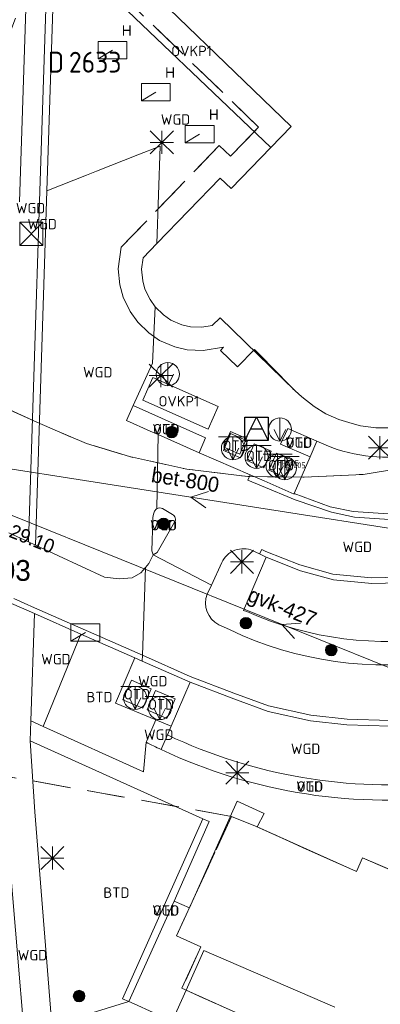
# Model space of a CAD drawing. Header units: metres. Extents: x 207644 to 210135, y 370459 to 373417.
# Tile 114 of 256: x 208478 to 208509, y 371749 to 371834. Entities that reach past the tile are written whole.
import ezdxf
from ezdxf.enums import TextEntityAlignment as Align

# ---------------------------------------------------------------- set-up
doc = ezdxf.new("R2010")
doc.units = ezdxf.units.M
doc.linetypes.add('HIDDEN2', pattern=[4.7625, 3.175, -1.5875])
for name, color, linetype in [('BTD', 7, 'Continuous'), ('CON_BxH427x427mm', 7, 'Continuous'), ('CON_BxH800x800mm', 7, 'Continuous'), ('DMM_BxH427x427mm', 7, 'Continuous'), ('DMM_BxH800x800mm', 7, 'Continuous'), ('GB', 1, 'Continuous'), ('INV_BxH427x427mm', 7, 'Continuous'), ('KAD_Niet_vastgesteld_Perceel', 30, 'Continuous'), ('KAD_perceelnummer', 212, 'Continuous'), ('KAD_sectie', 212, 'Continuous'), ('KAD_Vastgesteld_Perceel', 212, 'Continuous'), ('KO_INSPECTIE', 7, 'Continuous'), ('NNR_inspectieput', 7, 'Continuous'), ('OTD', 7, 'Continuous'), ('OVKP1', 7, 'Continuous'), ('PIJL', 7, 'Continuous'), ('Q52_infobord-NGDW', 7, 'Continuous'), ('VGO', 7, 'Continuous'), ('WGD', 7, 'Continuous')]:
    doc.layers.add(name, color=color, linetype=linetype)
for name, color, linetype, lineweight in [('GIMGMV', 7, 'Continuous', 25), ('GMV', 7, 'Continuous', 25), ('GP1', 7, 'Continuous', 30), ('Q12P_ondergrondse_afvalbak-glas-mono', 3, 'Continuous', 0), ('Q12P_ondergrondse_afvalbak-plastic-mono', 3, 'Continuous', 0), ('Q12P_ondergrondse_afvalbaktextiel-mono', 3, 'Continuous', 0), ('Q12R_ondergrondse_afvalbak-afval-mono', 8, 'Continuous', 0), ('Q13E_ondergrondse_afvalbak-elektr-combi', 4, 'Continuous', 0), ('Q13F_ondergrondse_afvalbak-frituur-combi', 4, 'Continuous', 0), ('Q19_Overig_lijnvormig_object', 7, 'Continuous', 0), ('Q21_lantaarnpaal', 1, 'Continuous', 0), ('Q23_kolk', 153, 'Continuous', 0), ('Q26_boom', 72, 'Continuous', 0), ('Q28_rioolput', 153, 'Continuous', 0), ('Q49_afvalbak-NGDW', 8, 'Continuous', 0), ('Z95_cultuuraanduiding-geen-GBKN', 6, 'Continuous', 0)]:
    doc.layers.add(name, color=color, linetype=linetype, lineweight=lineweight)
doc.styles.add('ISO', font='isocpeur.ttf', dxfattribs={"height": 1})
doc.styles.add('ISOCP', font='ISOCP.shx', dxfattribs={"height": 1.8})

# ---------------------------------------------------------------- blocks, each defined once
blk = doc.blocks.new('ACMAP_ANN_TEMPLATE_Vastgesteld_Perceelnummer')
at = {"layer": 'KAD_perceelnummer', "style": 'ISOCP'}
blk.add_attdef('Perceelnummer', text='', height=1.8, dxfattribs=at).set_placement((0, 0), align=Align.MIDDLE)
at = {"layer": 'KAD_sectie', "style": 'ISOCP'}
blk.add_attdef('sectie', text='', height=1.8, dxfattribs=at).set_placement((-2.7, 0), align=Align.MIDDLE_RIGHT)
blk = doc.blocks.new('Q52')
for p, q in [((-0.966, -1.023), (-0.966, 0.977)), ((-0.466, -0.023), (0.034, -0.023)), ((0.034, -0.023), (0.534, -0.023))]:
    blk.add_line(p, q)
for points in [[(-0.966, 0.977), (1.034, 0.977), (1.034, -1.023), (-0.966, -1.023)], [(-0.966, -1.023), (0.034, 0.977), (1.034, -1.023)]]:
    blk.add_lwpolyline(points)
blk = doc.blocks.new('Q12G')
for p, q in [((-1.25, 1), (1.25, 1)), ((0, 1), (0, -1))]:
    blk.add_line(p, q)
blk.add_lwpolyline([(-0.5, 0), (0, -1), (0.5, 0)])
blk.add_circle((0, 0), 1)
blk = doc.blocks.new('Q12T')
for p, q in [((-1.25, 1), (1.25, 1)), ((0, 1), (0, -1))]:
    blk.add_line(p, q)
blk.add_lwpolyline([(-0.5, 0), (0, -1), (0.5, 0)])
blk.add_circle((0, 0), 1)
blk = doc.blocks.new('Q13E')
for p, q in [((-1.25, 1), (1.25, 1)), ((0, 1), (0, -1))]:
    blk.add_line(p, q)
blk.add_lwpolyline([(-0.5, 0), (0, -1), (0.5, 0)])
blk.add_circle((0, 0), 1)
blk = doc.blocks.new('Q13F')
for p, q in [((-1.25, 1), (1.25, 1)), ((0, 1), (0, -1))]:
    blk.add_line(p, q)
blk.add_lwpolyline([(-0.5, 0), (0, -1), (0.5, 0)])
blk.add_circle((0, 0), 1)
blk = doc.blocks.new('Q12R')
for p, q in [((-1.25, 1), (1.25, 1)), ((0, 1), (0, -1))]:
    blk.add_line(p, q)
blk.add_lwpolyline([(-0.5, 0), (0, -1), (0.5, 0)])
blk.add_circle((0, 0), 1)
blk = doc.blocks.new('Q12P')
for p, q in [((-1.25, 1), (1.25, 1)), ((0, 1), (0, -1))]:
    blk.add_line(p, q)
blk.add_lwpolyline([(-0.5, 0), (0, -1), (0.5, 0)])
blk.add_circle((0, 0), 1)
blk = doc.blocks.new('Q28')
at = {"linetype": 'Continuous'}
for p, q in [((-1, -1), (1, 1)), ((-1, 1), (1, -1))]:
    blk.add_line(p, q, dxfattribs=at)
blk.add_lwpolyline([(1, 1), (1, -1), (-1, -1), (-1, 1)], close=True)
blk = doc.blocks.new('Q49')
blk.add_line((0, 1), (0, -1))
blk.add_lwpolyline([(-0.5, 0), (0, -1), (0.5, 0)])
blk.add_circle((0, 0), 1)
blk = doc.blocks.new('Q23')
blk.add_line((-1.25, -0.75), (0, 0))
blk.add_lwpolyline([(-1.25, -0.75), (1.25, -0.75), (1.25, 0.75), (-1.25, 0.75), (-1.25, -0.75)])
blk = doc.blocks.new('Q26')
blk.add_hatch(color=256).paths.add_polyline_path([(-0.452, -0.01, 1), (0.548, -0.01, 1)])
blk.add_circle((0.048, -0.01), 0.5)
blk = doc.blocks.new('Q21')
for p, q in [((-1, 1), (0, 0)), ((0, 1), (0, 0)), ((0, 0), (1, 1)), ((-1, 0), (0, 0)), ((-1, -1), (0, 0)), ((0, 0), (1, 0)), ((0, 0), (0, -1)), ((0, 0), (1, -1))]:
    blk.add_line(p, q)

msp = doc.modelspace()

# ---------------------------------------------------------------- linework, layer by layer
at = {"layer": 'CON_BxH427x427mm', "color": 253, "linetype": 'Continuous', "lineweight": 13}
msp.add_lwpolyline([(208525.168, 371771.446), (208475.393, 371791.522)], dxfattribs=at)
at = {"layer": 'CON_BxH800x800mm', "color": 253, "linetype": 'Continuous', "lineweight": 13}
msp.add_lwpolyline([(208518.15, 371788.46), (208466.6, 371796.56)], dxfattribs=at)
at = {"layer": 'GB', "color": 253, "linetype": 'Continuous', "lineweight": 13}
for points in [[(208485.633, 371839.511), (208501.087, 371824.598), (208499.325, 371822.775)], [(208499.325, 371822.775), (208495.888, 371819.22), (208494.917, 371820.139), (208489.438, 371814.457)], [(208489.438, 371814.457), (208488.263, 371813.238), (208488.123, 371812.247), (208488.232, 371811.243), (208488.413, 371810.522), (208488.861, 371809.609), (208489.312, 371808.984)], [(208489.312, 371808.984), (208490.036, 371808.282), (208490.664, 371807.829), (208491.617, 371807.426), (208492.352, 371807.265), (208493.355, 371807.214), (208494.249, 371807.36), (208494.918, 371808.038), (208501.424, 371801.702), (208501.991, 371801.187), (208503.051, 371800.353), (208504.081, 371799.738), (208505.187, 371799.233), (208506.339, 371798.875), (208507.087, 371798.697), (208508.39, 371798.51), (208509.623, 371798.501)], [(208492.272, 371756.951), (208496.407, 371766.192)], [(208496.407, 371766.192), (208498.728, 371765.138)], [(208498.728, 371765.138), (208498.119, 371763.969)], [(208498.119, 371763.969), (208506.723, 371760.095)], [(208506.723, 371760.095), (208507.234, 371761.29)], [(208507.234, 371761.29), (208510.438, 371759.919)], [(208490.938, 371757.552), (208492.272, 371756.951)], [(208491.976, 371749.822), (208493.517, 371753.255)], [(208493.517, 371753.255), (208504.857, 371748.373)], [(208490.78, 371747.158), (208491.976, 371749.822)], [(208487.037, 371748.847), (208487.496, 371748.64)], [(208487.496, 371748.64), (208490.78, 371747.158)]]:
    msp.add_lwpolyline(points, dxfattribs=at)
at = {"layer": 'GIMGMV', "color": 253, "linetype": 'Continuous', "lineweight": 13}
msp.add_lwpolyline([(208490.938, 371757.552), (208487.037, 371748.847)], dxfattribs=at)
at = {"layer": 'GMV', "color": 253, "linetype": 'Continuous', "lineweight": 13}
for points in [[(208477.575, 371818.072), (208478.634, 371850.639)], [(208479.336, 371818.991), (208480.363, 371850.587)], [(208479.935, 371819.017), (208480.96, 371850.568)], [(208489.73, 371822.904), (208487.806, 371822.133)], [(208489.438, 371814.457), (208489.73, 371822.904)], [(208487.806, 371822.133), (208484.23, 371820.74)], [(208483.358, 371820.388), (208479.935, 371819.017)], [(208484.23, 371820.74), (208483.358, 371820.388)], [(208479.336, 371818.991), (208478.349, 371788.631)], [(208479.935, 371819.017), (208478.939, 371788.358)], [(208489.312, 371808.984), (208489.079, 371804.107)], [(208489.079, 371804.107), (208487.412, 371800.441)], [(208487.412, 371800.441), (208486.836, 371799.134)], [(208493.664, 371797.638), (208487.412, 371800.441)], [(208486.836, 371799.134), (208488.876, 371798.229)], [(208488.876, 371798.229), (208489.566, 371797.923)], [(208500.771, 371798.457), (208500.162, 371797.109)], [(208503.3, 371797.355), (208500.771, 371798.457)], [(208489.449, 371791.505), (208489.566, 371797.923)], [(208493.103, 371796.353), (208489.566, 371797.923)], [(208493.103, 371796.353), (208493.664, 371797.638)], [(208495.828, 371798), (208495.205, 371796.558)], [(208495.835, 371798.017), (208495.828, 371798)], [(208497.216, 371797.421), (208495.835, 371798.017)], [(208496.676, 371795.923), (208497.306, 371797.382)], [(208497.306, 371797.382), (208497.216, 371797.421)], [(208502.71, 371795.994), (208503.3, 371797.355)], [(208503.3, 371797.355), (208504.105, 371797.004)], [(208495.205, 371796.558), (208495.363, 371796.49)], [(208495.363, 371796.49), (208496.676, 371795.923)], [(208497.831, 371797.05), (208497.239, 371795.679)], [(208497.87, 371797.139), (208497.831, 371797.05)], [(208498.827, 371796.726), (208497.87, 371797.139)], [(208498.71, 371795.044), (208499.34, 371796.504)], [(208499.238, 371796.548), (208498.827, 371796.726)], [(208499.34, 371796.504), (208499.238, 371796.548)], [(208502.71, 371795.994), (208500.162, 371797.109)], [(208493.103, 371796.353), (208497.525, 371794.444)], [(208497.239, 371795.679), (208498.651, 371795.069)], [(208499.144, 371794.857), (208499.799, 371796.306)], [(208501.245, 371795.682), (208499.799, 371796.306)], [(208500.615, 371794.222), (208501.245, 371795.682)], [(208502.71, 371795.994), (208501.339, 371792.827)], [(208498.651, 371795.069), (208498.71, 371795.044)], [(208499.144, 371794.857), (208500.615, 371794.222)], [(208497.332, 371793.984), (208497.525, 371794.444)], [(208498.494, 371793.483), (208497.332, 371793.984)], [(208497.525, 371794.444), (208498.724, 371793.927)], [(208501.32, 371792.782), (208498.724, 371793.927)], [(208501.431, 371792.294), (208498.494, 371793.483)], [(208501.339, 371792.827), (208501.32, 371792.782)], [(208504.459, 371791.688), (208501.339, 371792.827)], [(208504.57, 371791.2), (208501.431, 371792.294)], [(208490.81, 371791.017), (208489.942, 371791.523)], [(208506.435, 371791.259), (208504.459, 371791.688)], [(208489.012, 371787.877), (208489.105, 371790.522)], [(208506.546, 371790.771), (208504.57, 371791.2)], [(208509.464, 371791.057), (208506.435, 371791.259)], [(208509.575, 371790.569), (208506.546, 371790.771)], [(208489.465, 371787.715), (208490.99, 371790.335)], [(208476.644, 371789.42), (208478.349, 371788.631)], [(208478.349, 371788.631), (208478.939, 371788.358)], [(208478.939, 371788.358), (208484.929, 371785.587)], [(208498.343, 371787.595), (208498.53, 371787.982)], [(208498.53, 371787.982), (208498.878, 371787.816)], [(208489.134, 371787.521), (208488.769, 371786.766)], [(208489.134, 371787.521), (208489.012, 371787.877)], [(208489.134, 371787.521), (208489.465, 371787.715)], [(208494.182, 371784.899), (208489.134, 371787.521)], [(208496.955, 371782.704), (208498.924, 371787.318)], [(208498.343, 371787.595), (208497.762, 371787.872)], [(208498.343, 371787.595), (208498.924, 371787.318)], [(208498.878, 371787.816), (208501.825, 371786.642)], [(208498.924, 371787.318), (208501.871, 371786.144)], [(208488.077, 371785.957), (208488.467, 371786.413)], [(208488.204, 371778.821), (208488.467, 371786.413)], [(208488.769, 371786.766), (208488.467, 371786.413)], [(208495.081, 371786.845), (208494.182, 371784.899)], [(208501.825, 371786.642), (208504.69, 371785.849)], [(208484.929, 371785.587), (208486.175, 371785.44)], [(208486.175, 371785.44), (208487.317, 371785.528)], [(208487.317, 371785.528), (208488.077, 371785.957)], [(208501.871, 371786.144), (208504.736, 371785.351)], [(208504.69, 371785.849), (208508.015, 371785.536)], [(208504.736, 371785.351), (208508.061, 371785.038)], [(208508.015, 371785.536), (208511.537, 371785.608)], [(208494.182, 371784.899), (208493.818, 371784.111)], [(208508.061, 371785.038), (208511.583, 371785.11)], [(208478.87, 371782.94), (208477.072, 371783.734)], [(208476.417, 371783.514), (208478.864, 371782.434)], [(208488.204, 371778.821), (208478.87, 371782.94)], [(208478.539, 371773.148), (208478.864, 371782.434)], [(208482.88, 371780.662), (208478.864, 371782.434)], [(208497.23, 371782.611), (208496.955, 371782.704)], [(208494.818, 371781.473), (208495.733, 371781.042)], [(208482.88, 371780.662), (208479.607, 371772.665)], [(208487.549, 371778.602), (208482.88, 371780.662)], [(208485.864, 371774.692), (208487.549, 371778.602)], [(208487.549, 371778.602), (208488.187, 371778.321)], [(208488.187, 371778.321), (208488.204, 371778.821)], [(208488.204, 371778.821), (208492.339, 371776.996)], [(208488.187, 371778.321), (208492.324, 371776.496)], [(208492.339, 371776.996), (208496.123, 371775.543)], [(208487.251, 371776.66), (208486.509, 371774.955)], [(208488.951, 371775.922), (208487.251, 371776.66)], [(208490.703, 371772.696), (208492.324, 371776.496)], [(208496.108, 371775.043), (208492.324, 371776.496)], [(208488.223, 371774.243), (208488.951, 371775.922)], [(208489.324, 371775.783), (208488.61, 371774.097)], [(208491.032, 371775.063), (208489.324, 371775.783)], [(208496.123, 371775.543), (208499.111, 371774.459)], [(208489.365, 371773.239), (208485.864, 371774.692)], [(208486.509, 371774.955), (208488.223, 371774.243)], [(208490.308, 371773.359), (208491.032, 371775.063)], [(208499.096, 371773.959), (208496.108, 371775.043)], [(208499.111, 371774.459), (208502.769, 371773.653)], [(208488.61, 371774.097), (208490.308, 371773.359)], [(208502.754, 371773.153), (208499.096, 371773.959)], [(208502.769, 371773.653), (208505.918, 371773.307)], [(208478.478, 371771.41), (208478.539, 371773.148)], [(208479.607, 371772.665), (208478.539, 371773.148)], [(208479.607, 371772.665), (208488.307, 371768.733)], [(208489.365, 371773.239), (208488.551, 371771.364)], [(208489.365, 371773.239), (208490.703, 371772.696)], [(208490.374, 371771.924), (208490.703, 371772.696)], [(208505.903, 371772.807), (208502.754, 371773.153)], [(208509.635, 371772.678), (208505.903, 371772.807)], [(208505.918, 371773.307), (208509.65, 371773.178)], [(208490.374, 371771.924), (208489.873, 371770.8)], [(208493.418, 371764.674), (208478.478, 371771.41)], [(208478.478, 371771.41), (208478.881, 371765.28)], [(208488.307, 371768.733), (208488.522, 371771.297)], [(208488.551, 371771.364), (208488.522, 371771.297)], [(208489.873, 371770.8), (208489.812, 371770.664)], [(208478.969, 371734.026), (208476.366, 371765.349)], [(208478.881, 371765.28), (208480.353, 371746.843)], [(208493.418, 371764.674), (208486.49, 371749.094)], [(208490.938, 371757.552), (208493.965, 371764.427)], [(208493.965, 371764.427), (208493.418, 371764.674)], [(208491.976, 371749.822), (208519.323, 371737.554)], [(208487.037, 371748.847), (208481.526, 371747.138)], [(208486.49, 371749.094), (208487.037, 371748.847)]]:
    msp.add_lwpolyline(points, dxfattribs=at)
for points in [[(208518.876, 371799.885, -0.301058), (208504.105, 371797.004)], [(208489.449, 371791.505, 0.133302), (208489.251, 371791.313)], [(208489.942, 371791.523, 0.243454), (208489.449, 371791.505)], [(208489.251, 371791.313, 0.1241), (208489.105, 371790.522)], [(208490.99, 371790.335, 0.419542), (208490.81, 371791.017)], [(208497.762, 371787.872, 0.415224), (208495.081, 371786.845)], [(208529.516, 371787.951, -0.301001), (208497.23, 371782.611)], [(208495.733, 371781.042, 0.309021), (208530.99, 371786.589)], [(208493.818, 371784.111, 0.394871), (208494.818, 371781.473)], [(208514.269, 371767.842, -0.137014), (208490.374, 371771.924)], [(208489.812, 371770.664, -0.008099), (208488.522, 371771.297)], [(208489.812, 371770.664, 0.145017), (208515.546, 371766.7)]]:
    msp.add_lwpolyline(points, format="xyb", dxfattribs=at)
at = {"layer": 'GP1', "color": 253, "linetype": 'Continuous', "lineweight": 13}
for points in [[(208499.325, 371822.775), (208483.826, 371837.587)], [(208493.888, 371798.397), (208488.239, 371800.916), (208489.112, 371802.872), (208494.76, 371800.353), (208493.888, 371798.397)]]:
    msp.add_lwpolyline(points, dxfattribs=at)
at = {"layer": 'KAD_Niet_vastgesteld_Perceel', "color": 253, "linetype": 'HIDDEN2', "lineweight": 13}
msp.add_lwpolyline([(208414.087, 371765.892), (208419.823, 371763.349), (208425.666, 371760.739), (208431.324, 371758.199), (208437.054, 371755.627), (208442.652, 371753.12), (208448.532, 371750.497), (208454.637, 371747.787), (208462.224, 371764.831), (208464.785, 371770.429), (208495.924, 371764.876), (208491.151, 371754.535), (208493.269, 371753.589), (208491.618, 371749.994), (208519.552, 371737.427)], dxfattribs=at)
at = {"layer": 'KAD_Vastgesteld_Perceel', "color": 253, "linetype": 'HIDDEN2', "lineweight": 13}
for points in [[(208511.818, 371795.214), (208507.306, 371794.482), (208502.208, 371794.249), (208497.32, 371794.3), (208492.037, 371794.937), (208487.086, 371796.021), (208483.364, 371797.149), (208479.077, 371799.003), (208468.029, 371803.952), (208463.487, 371805.95), (208467.295, 371809.847), (208468.653, 371811.241), (208472.757, 371822.077), (208480.894, 371843.738)], [(208509.623, 371798.501), (208508.39, 371798.51), (208507.087, 371798.697), (208506.339, 371798.875), (208505.187, 371799.233), (208504.081, 371799.738), (208503.051, 371800.353), (208501.991, 371801.187), (208501.424, 371801.702), (208497.899, 371805.302), (208496.424, 371803.78), (208494.945, 371805.22), (208495.213, 371805.491), (208493.469, 371805.206), (208492.081, 371805.277), (208491.011, 371805.511), (208489.677, 371806.075), (208488.748, 371806.745), (208487.793, 371807.671), (208487.141, 371808.574), (208486.524, 371809.834), (208486.259, 371810.886), (208486.108, 371812.28), (208486.374, 371814.16), (208494.853, 371822.954), (208495.826, 371822.033), (208498.258, 371824.549), (208482.591, 371839.668)], [(208482.591, 371839.668), (208498.258, 371824.549), (208495.826, 371822.033), (208494.853, 371822.954), (208486.374, 371814.16), (208486.108, 371812.28), (208486.259, 371810.886), (208486.524, 371809.834), (208487.141, 371808.574), (208487.793, 371807.671), (208488.748, 371806.745), (208489.677, 371806.075), (208491.011, 371805.511), (208492.081, 371805.277), (208493.469, 371805.206), (208495.213, 371805.491), (208494.945, 371805.22), (208496.424, 371803.78), (208497.899, 371805.302), (208501.424, 371801.702), (208501.991, 371801.187), (208503.051, 371800.353), (208504.081, 371799.738), (208505.187, 371799.233), (208506.339, 371798.875), (208507.087, 371798.697), (208508.39, 371798.51), (208509.623, 371798.501)], [(208410.61, 371829.356), (208448.239, 371812.646), (208450.707, 371811.724), (208463.487, 371805.95), (208468.029, 371803.952), (208479.077, 371799.003), (208483.364, 371797.149), (208487.086, 371796.021), (208492.037, 371794.937), (208497.32, 371794.3), (208502.208, 371794.249), (208507.306, 371794.482), (208511.818, 371795.214)], [(208510.438, 371759.919), (208507.234, 371761.29), (208506.723, 371760.095), (208497.979, 371764.032), (208495.924, 371764.876), (208464.785, 371770.429)], [(208519.552, 371737.427), (208491.618, 371749.994), (208493.269, 371753.589), (208491.151, 371754.535), (208495.924, 371764.876), (208497.979, 371764.032), (208506.723, 371760.095), (208507.234, 371761.29), (208510.438, 371759.919)]]:
    msp.add_lwpolyline(points, dxfattribs=at)
at = {"layer": 'PIJL', "color": 253, "lineweight": 13}
for points in [[(208493.91, 371793), (208492.38, 371792.51), (208493.69, 371791.58)], [(208501.89, 371781.61), (208500.28, 371781.48), (208501.35, 371780.28)]]:
    msp.add_lwpolyline(points, dxfattribs=at)
at = {"layer": 'Q19_Overig_lijnvormig_object', "color": 253}
msp.add_lwpolyline([(208495.235, 371796.835), (208495.827, 371798.189), (208497.211, 371797.584), (208496.62, 371796.23), (208495.235, 371796.835)], dxfattribs=at)

# ---------------------------------------------------------------- block references
at = {"layer": 'KAD_Vastgesteld_Perceel', "color": 253, "linetype": 'HIDDEN2', "lineweight": 13}
ref = msp.add_blockref('ACMAP_ANN_TEMPLATE_Vastgesteld_Perceelnummer', (208484.116, 371830.168), dxfattribs=at)
ref.add_attrib('Perceelnummer', '2633', dxfattribs={"layer": 'KAD_perceelnummer', "lineweight": 13, "height": 1.8, "style": 'ISOCP'}).set_placement((208484.116, 371830.168), align=Align.MIDDLE)
ref.add_attrib('sectie', 'D', dxfattribs={"layer": 'KAD_sectie', "lineweight": 13, "height": 1.8, "style": 'ISOCP'}).set_placement((208481.416, 371830.168), align=Align.MIDDLE_RIGHT)
at = {"layer": 'Q12P_ondergrondse_afvalbak-glas-mono', "color": 253}
msp.add_blockref('Q12G', (208498.079, 371795.997), dxfattribs=at)
at = {"layer": 'Q12P_ondergrondse_afvalbak-plastic-mono', "color": 253}
msp.add_blockref('Q12P', (208489.696, 371774.254), dxfattribs=at)
at = {"layer": 'Q12P_ondergrondse_afvalbaktextiel-mono', "color": 253}
msp.add_blockref('Q12T', (208496.033, 371796.748), dxfattribs=at)
at = {"layer": 'Q12R_ondergrondse_afvalbak-afval-mono', "color": 253}
msp.add_blockref('Q12R', (208487.571, 371775.131), dxfattribs=at)
at = {"layer": 'Q13E_ondergrondse_afvalbak-elektr-combi', "color": 253}
msp.add_blockref('Q13E', (208500.523, 371795.02), dxfattribs=at)
at = {"layer": 'Q13F_ondergrondse_afvalbak-frituur-combi', "color": 253}
msp.add_blockref('Q13F', (208499.899, 371795.228), dxfattribs=at)
at = {"layer": 'Q21_lantaarnpaal', "color": 253}
for p in [(208489.878, 371823.218), (208489.797, 371803.035), (208508.76, 371796.787), (208496.81, 371786.91), (208496.412, 371768.659), (208480.407, 371761.268)]:
    msp.add_blockref('Q21', p, dxfattribs=at)
at = {"layer": 'Q23_kolk', "color": 253}
for p in [(208485.613, 371831.202), (208489.362, 371827.565), (208493.152, 371823.927), (208483.262, 371780.79)]:
    msp.add_blockref('Q23', p, dxfattribs=at)
at = {"layer": 'Q26_boom', "color": 253}
for p in [(208490.691, 371798.157), (208489.99, 371790.204), (208497.112, 371781.611), (208504.495, 371779.286), (208482.671, 371749.333)]:
    msp.add_blockref('Q26', p, dxfattribs=at)
at = {"layer": 'Q28_rioolput', "color": 253}
msp.add_blockref('Q28', (208478.588, 371815.31), dxfattribs=at)
at = {"layer": 'Q49_afvalbak-NGDW', "color": 253}
for p in [(208490.403, 371803.158), (208500.107, 371798.372)]:
    msp.add_blockref('Q49', p, dxfattribs=at)
at = {"layer": 'Q52_infobord-NGDW', "color": 253}
msp.add_blockref('Q52', (208498.042, 371798.452), dxfattribs=at)

# ---------------------------------------------------------------- texts
at = {"layer": 'BTD', "color": 253, "linetype": 'Continuous', "lineweight": 13, "style": 'ISO'}
for p in [(208484.486, 371775.207), (208485.948, 371758.276)]:
    msp.add_text('BTD', height=0.9, dxfattribs=at).set_placement(p, align=Align.MIDDLE_CENTER)
at = {"layer": 'DMM_BxH427x427mm', "color": 253, "lineweight": 13}
msp.add_text('gvk-427', height=1.3, rotation=338.03, dxfattribs=at).set_placement((208497.2, 371783.57))
at = {"layer": 'DMM_BxH800x800mm', "color": 253, "lineweight": 13}
msp.add_text('bet-800', height=1.3, rotation=351.07, dxfattribs=at).set_placement((208488.9, 371793.83))
at = {"layer": 'INV_BxH427x427mm', "color": 253, "lineweight": 13}
msp.add_text('29.10', height=1.2, rotation=338.03, dxfattribs=at).set_placement((208476.57, 371789.1))
at = {"layer": 'KO_INSPECTIE', "color": 253, "lineweight": 13}
for p in [(208486.41, 371832.46), (208490.16, 371828.82), (208493.95, 371825.19)]:
    msp.add_text('H', height=0.9, dxfattribs=at).set_placement(p)
at = {"layer": 'NNR_inspectieput', "color": 253, "lineweight": 13}
msp.add_text('99_65003', height=1.8, dxfattribs=at).set_placement((208467.83, 371785.27))
at = {"layer": 'OTD', "color": 253, "linetype": 'Continuous', "lineweight": 13, "style": 'ISO'}
for p in [(208490.25, 371798.394), (208496.256, 371796.97), (208501.731, 371797.231), (208498.29, 371796.092), (208500.195, 371795.269), (208490.033, 371790.081), (208487.73, 371775.45), (208489.821, 371774.572), (208502.679, 371767.463), (208490.228, 371756.734)]:
    msp.add_text('OTD', height=0.9, dxfattribs=at).set_placement(p, align=Align.MIDDLE_CENTER)
at = {"layer": 'OVKP1', "color": 253, "linetype": 'Continuous', "lineweight": 13, "style": 'ISO'}
for p in [(208492.457, 371831.133), (208491.353, 371800.811)]:
    msp.add_text('OVKP1', height=0.9, dxfattribs=at).set_placement(p, align=Align.MIDDLE_CENTER)
at = {"layer": 'VGO', "color": 253, "linetype": 'Continuous', "lineweight": 13, "style": 'ISO'}
for p in [(208490.25, 371798.394), (208501.731, 371797.231), (208490.033, 371790.081), (208502.679, 371767.463), (208490.228, 371756.734)]:
    msp.add_text('VGO', height=0.9, dxfattribs=at).set_placement(p, align=Align.MIDDLE_CENTER)
at = {"layer": 'WGD', "color": 253, "linetype": 'Continuous', "lineweight": 13, "style": 'ISO'}
for p in [(208491.063, 371825.207), (208478.523, 371817.534), (208479.526, 371816.151), (208484.335, 371803.322), (208506.793, 371788.203), (208480.71, 371778.49), (208489.094, 371776.581), (208489.613, 371771.95), (208502.322, 371770.728), (208478.684, 371752.867)]:
    msp.add_text('WGD', height=0.9, dxfattribs=at).set_placement(p, align=Align.MIDDLE_CENTER)
at = {"layer": 'Z95_cultuuraanduiding-geen-GBKN', "color": 253, "style": 'ISO'}
for s, p in [('FR005', (208499.899, 371795.228)), ('EL005', (208500.523, 371795.02))]:
    msp.add_text(s, height=0.5, dxfattribs=at).set_placement(p)

doc.saveas('drawing.dxf')
